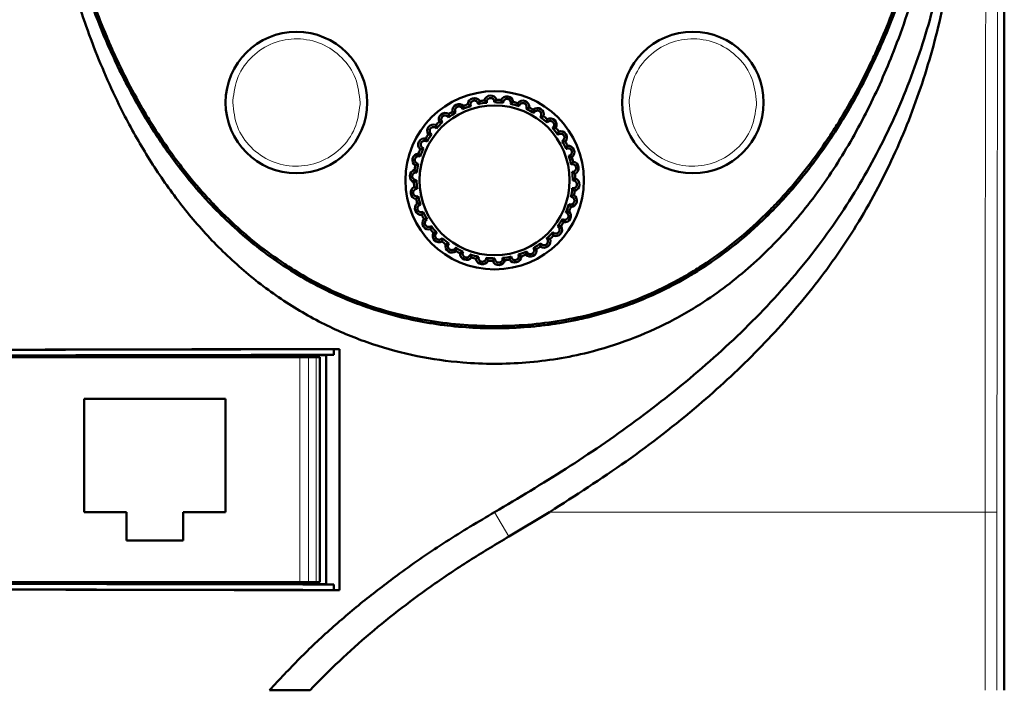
# Model space of a CAD drawing. Header units: millimetres. Extents: x 0 to 594, y 0 to 420.
# Tile 5 of 12: x 94 to 163, y 235 to 282. Entities that reach past the tile are written whole.
import ezdxf

# ---------------------------------------------------------------- set-up
doc = ezdxf.new("R2010")
doc.units = ezdxf.units.MM
doc.linetypes.add('SLD-Сплошная', pattern=[0])
doc.styles.add('SLDTEXTSTYLE0', font='TXT', dxfattribs={"width": 0.7, "bigfont": 'bigfont'})
doc.styles.add('SLDTEXTSTYLE1', font='TXT', dxfattribs={"width": 0.7})
doc.dimstyles.new('SLDDIMSTYLE0', dxfattribs={"dimtxt": 5, "dimasz": 5, "dimexe": 0, "dimexo": 0.0625, "dimgap": 1.25, "dimtad": 2, "dimdec": 1, "dimrnd": 1e-09, "dimzin": 12, "dimdsep": 46, "dimtxsty": 'SLDTEXTSTYLE1', "dimsah": 1, "dimcen": 0.09, "dimadec": 0, "dimazin": 3, "dimtfac": 1, "dimtdec": 3, "dimtofl": 0, "dimtmove": 0, "dimatfit": 3, "dimfxl": 1, "dimfrac": 2, "dimtolj": 1, "dimtzin": 12, "dimarcsym": 0})

# ---------------------------------------------------------------- blocks, each defined once
blk = doc.blocks.new('_D')
at = {"color": 7, "linetype": 'SLD-Сплошная', "lineweight": 0}
for p, q in [((93.85, 320.653), (64.058, 320.653)), ((65.058, 173.653), (65.058, 320.653)), ((107.908, 173.653), (64.058, 173.653))]:
    blk.add_line(p, q, dxfattribs=at)
at = {"color": 7, "linetype": 'SLD-Сплошная', "lineweight": 18}
for points in [[(65.058, 320.653), (64.289, 315.653), (65.828, 315.653)], [(65.058, 173.653), (65.828, 178.653), (64.289, 178.653)]]:
    blk.add_solid(points, dxfattribs=at)
at = {"color": 7, "linetype": 'SLD-Сплошная', "lineweight": 18, "insert": (58.613, 245.552), "char_height": 5, "attachment_point": 1, "rotation": 90, "style": 'SLDTEXTSTYLE0'}
blk.add_mtext('В', dxfattribs=at)

msp = doc.modelspace()

# ---------------------------------------------------------------- linework, layer by layer
at = {"color": 7, "linetype": 'SLD-Сплошная', "lineweight": 50}
for p, q in [((163.074, 316.64), (163.074, 235.039)), ((102.86, 258.653), (102.86, 258.714)), ((103.31, 258.715), (103.31, 258.653)), ((104.13, 258.653), (104.13, 258.717)), ((104.58, 258.718), (104.58, 258.653)), ((105.4, 258.653), (105.4, 258.719)), ((105.85, 258.72), (105.85, 258.653)), ((106.67, 258.653), (106.67, 258.721)), ((107.12, 258.722), (107.12, 258.653)), ((107.94, 258.653), (107.94, 258.723)), ((108.39, 258.724), (108.39, 258.653)), ((111.824, 258.73), (111.824, 258.589)), ((113.324, 258.589), (113.324, 258.731)), ((115.174, 258.739), (115.168, 258.732)), ((115.168, 258.732), (115.168, 242.545)), ((115.716, 258.749), (115.174, 258.739)), ((115.174, 258.739), (115.174, 242.539)), ((116.124, 259.156), (115.716, 259.149)), ((115.716, 258.749), (115.716, 259.149)), ((116.124, 259.156), (116.124, 242.122)), ((93.747, 258.639), (91.809, 258.639)), ((92.328, 258.589), (113.32, 258.589)), ((93.747, 258.639), (93.774, 258.693)), ((93.747, 258.589), (93.747, 258.639)), ((111.22, 258.653), (96.22, 258.653)), ((99.05, 258.653), (99.05, 258.706)), ((99.5, 258.707), (99.5, 258.653)), ((100.32, 258.653), (100.32, 258.709)), ((100.77, 258.71), (100.77, 258.653)), ((101.59, 258.653), (101.59, 258.712)), ((102.04, 258.713), (102.04, 258.653)), ((113.916, 258.589), (113.32, 258.589)), ((114.474, 258.589), (113.916, 258.589)), ((114.728, 258.589), (114.474, 258.589)), ((114.729, 258.589), (114.728, 258.589)), ((114.729, 254.089), (114.729, 258.589)), ((98.074, 255.639), (108.074, 255.639)), ((98.074, 247.639), (98.074, 255.639)), ((108.074, 255.639), (108.074, 247.639)), ((114.73, 254.086), (114.729, 254.089)), ((114.73, 254.086), (114.73, 242.689)), ((101.074, 247.639), (98.074, 247.639)), ((101.074, 245.639), (101.074, 247.639)), ((105.074, 247.639), (105.074, 245.639)), ((108.074, 247.639), (105.074, 247.639)), ((130.956, 247.638), (128.073, 245.909)), ((105.074, 245.639), (101.074, 245.639)), ((91.809, 242.639), (93.747, 242.639)), ((113.32, 242.689), (92.328, 242.689)), ((93.747, 242.639), (93.747, 242.689)), ((93.774, 242.585), (93.747, 242.639)), ((99.72, 242.689), (99.72, 242.57)), ((107.72, 242.555), (107.72, 242.689)), ((111.824, 242.689), (111.824, 242.548)), ((113.32, 242.689), (113.916, 242.689)), ((113.324, 242.547), (113.324, 242.689)), ((113.916, 242.689), (114.474, 242.689)), ((114.474, 242.689), (114.728, 242.689)), ((114.728, 242.689), (114.73, 242.689)), ((115.168, 242.545), (115.174, 242.539)), ((115.174, 242.539), (115.716, 242.529)), ((115.716, 242.529), (115.716, 242.129)), ((115.716, 242.129), (116.124, 242.122))]:
    msp.add_line(p, q, dxfattribs=at)
at = {"color": 8, "linetype": 'SLD-Сплошная', "lineweight": 18}
for p, q in [((108.574, 276.589), (108.576, 276.727)), ((117.572, 276.452), (117.574, 276.589)), ((136.574, 276.589), (136.576, 276.727)), ((145.572, 276.452), (145.574, 276.589)), ((96.22, 258.653), (96.22, 258.589)), ((111.22, 258.589), (111.22, 258.653)), ((113.32, 242.689), (113.32, 258.589)), ((113.916, 242.689), (113.916, 258.589)), ((114.474, 258.589), (114.474, 242.689)), ((114.728, 258.589), (114.728, 242.689)), ((128.073, 245.909), (127.074, 247.639)), ((161.712, 235.039), (161.712, 247.638)), ((161.712, 247.638), (162.554, 247.638)), ((162.554, 235.039), (162.554, 247.638))]:
    msp.add_line(p, q, dxfattribs=at)
at = {"color": 7, "linetype": 'SLD-Сплошная', "lineweight": 50, "flags": 128}
for points in [[(100.935, 242.567), (100.827, 242.649), (100.791, 242.689)], [(101.569, 242.689), (101.534, 242.649), (101.424, 242.566)], [(103.484, 242.562), (103.367, 242.649), (103.331, 242.689)], [(104.109, 242.689), (104.074, 242.649), (103.955, 242.561)], [(106.033, 242.558), (105.907, 242.649), (105.871, 242.689)], [(106.649, 242.689), (106.614, 242.649), (106.486, 242.557)]]:
    msp.add_lwpolyline(points, dxfattribs=at)
at = {"color": 7, "linetype": 'SLD-Сплошная', "lineweight": 50}
for centre, radius in [((113.074, 276.589), 5), ((141.074, 276.589), 5), ((127.074, 271.089), 6.3), ((127.074, 271.089), 5.3)]:
    msp.add_circle(centre, radius, dxfattribs=at)
for centre, radius, start, end in [((125.64, 276.443), 0.457, 32.90059, 177.09941), ((126.784, 276.624), 0.457, 20.90059, 165.09941), ((127.941, 276.564), 0.457, 8.90059, 153.09941), ((124.558, 276.028), 0.457, 44.90059, 189.09941), ((127.074, 271.089), 5.514, 107.79923, 114.20077), ((127.074, 271.089), 5.7, 109.37683, 112.62317), ((127.074, 271.089), 5.514, 95.79923, 102.20077), ((127.074, 271.089), 5.7, 97.37683, 100.62317), ((127.074, 271.089), 5.514, 83.79923, 90.20077), ((127.074, 271.089), 5.7, 85.37683, 88.62317), ((127.074, 271.089), 5.514, 71.79923, 78.20077), ((127.074, 271.089), 5.7, 73.37683, 76.62317), ((129.061, 276.264), 0.457, 356.90059, 141.09941), ((127.074, 271.089), 5.514, 59.79923, 66.20077), ((127.074, 271.089), 5.7, 61.37683, 64.62317), ((130.093, 275.738), 0.457, 344.90059, 129.09941), ((123.586, 275.397), 0.457, 56.90059, 201.09941), ((127.074, 271.089), 5.514, 119.79923, 126.20077), ((127.074, 271.089), 5.7, 121.37683, 124.62317), ((127.074, 271.089), 5.514, 47.79923, 54.20077), ((127.074, 271.089), 5.7, 49.37683, 52.62317), ((130.994, 275.008), 0.457, 332.90059, 117.09941), ((122.767, 274.577), 0.457, 68.90059, 213.09941), ((127.074, 271.089), 5.7, 133.37683, 136.62317), ((127.074, 271.089), 5.514, 131.79923, 138.20077), ((127.074, 271.089), 5.514, 35.79923, 42.20077), ((127.074, 271.089), 5.7, 37.37683, 40.62317), ((122.136, 273.605), 0.457, 80.90059, 225.09941), ((127.074, 271.089), 5.7, 145.37683, 148.62317), ((127.074, 271.089), 5.514, 143.79923, 150.20077), ((131.723, 274.108), 0.457, 320.90059, 105.09941), ((127.074, 271.089), 5.514, 155.79923, 162.20077), ((127.074, 271.089), 5.514, 23.79923, 30.20077), ((127.074, 271.089), 5.7, 25.37683, 28.62317), ((132.249, 273.075), 0.457, 308.90059, 93.09941), ((121.72, 272.523), 0.457, 92.90059, 237.09941), ((127.074, 271.089), 5.7, 157.37683, 160.62317), ((127.074, 271.089), 5.514, 11.79923, 18.20077), ((127.074, 271.089), 5.7, 13.37683, 16.62317), ((127.074, 271.089), 5.7, 169.37683, 172.62317), ((127.074, 271.089), 5.514, 167.79923, 174.20077), ((132.549, 271.956), 0.457, 296.90059, 81.09941), ((121.539, 271.379), 0.457, 104.90059, 249.09941), ((127.074, 271.089), 5.514, 359.79923, 6.20077), ((127.074, 271.089), 5.7, 1.37683, 4.62317), ((121.6, 270.222), 0.457, 116.90059, 261.09941), ((127.074, 271.089), 5.7, 181.37683, 184.62317), ((127.074, 271.089), 5.514, 179.79923, 186.20077), ((132.61, 270.799), 0.457, 284.90059, 69.09941), ((127.074, 271.089), 5.514, 191.79923, 198.20077), ((132.428, 269.654), 0.457, 272.90059, 57.09941), ((127.074, 271.089), 5.514, 347.79923, 354.20077), ((127.074, 271.089), 5.7, 349.37683, 352.62317), ((121.9, 269.102), 0.457, 128.90059, 273.09941), ((127.074, 271.089), 5.7, 193.37683, 196.62317), ((127.074, 271.089), 5.514, 335.79923, 342.20077), ((127.074, 271.089), 5.7, 337.37683, 340.62317), ((127.074, 271.089), 5.7, 205.37683, 208.62317), ((127.074, 271.089), 5.514, 203.79923, 210.20077), ((132.013, 268.572), 0.457, 260.90059, 45.09941), ((122.426, 268.07), 0.457, 140.90059, 285.09941), ((127.074, 271.089), 5.514, 215.79923, 222.20077), ((131.382, 267.601), 0.457, 248.90059, 33.09941), ((127.074, 271.089), 5.514, 323.79923, 330.20077), ((127.074, 271.089), 5.7, 325.37683, 328.62317), ((127.074, 271.089), 5.7, 217.37683, 220.62317), ((123.155, 267.169), 0.457, 152.90059, 297.09941), ((127.074, 271.089), 5.514, 311.79923, 318.20077), ((127.074, 271.089), 5.7, 313.37683, 316.62317), ((127.074, 271.089), 5.7, 229.37683, 232.62317), ((127.074, 271.089), 5.514, 227.79923, 234.20077), ((124.055, 266.44), 0.457, 164.90059, 309.09941), ((127.074, 271.089), 5.514, 299.79923, 306.20077), ((127.074, 271.089), 5.7, 301.37683, 304.62317), ((130.562, 266.781), 0.457, 236.90059, 21.09941), ((127.074, 271.089), 5.514, 239.79923, 246.20077), ((127.074, 271.089), 5.7, 241.37683, 244.62317), ((125.088, 265.914), 0.457, 176.90059, 321.09941), ((127.074, 271.089), 5.514, 251.79923, 258.20077), ((127.074, 271.089), 5.514, 275.79923, 282.20077), ((128.509, 265.735), 0.457, 212.90059, 357.09941), ((127.074, 271.089), 5.514, 287.79923, 294.20077), ((127.074, 271.089), 5.7, 289.37683, 292.62317), ((129.591, 266.15), 0.457, 224.90059, 9.09941), ((127.074, 271.089), 5.7, 253.37683, 256.62317), ((126.207, 265.614), 0.457, 188.90059, 333.09941), ((127.074, 271.089), 5.514, 263.79923, 270.20077), ((127.074, 271.089), 5.7, 265.37683, 268.62317), ((127.364, 265.554), 0.457, 200.90059, 345.09941), ((127.074, 271.089), 5.7, 277.37683, 280.62317), ((96.22, 258.353), 0.3, 90, 128.11511), ((111.22, 258.353), 0.3, 51.88489, 90)]:
    msp.add_arc(centre, radius, start, end, dxfattribs=at)
for centre, major_axis, start_param, end_param in [((127.074, 255.365), (217.5, 0), 1.621164, 1.731073), ((127.074, 255.365), (217.1, 0), 1.623138, 1.731074), ((127.074, 254.965), (217.1, 0), 1.623138, 1.731074), ((127.074, 254.965), (216.187, 0), 1.641388, 1.725445), ((112.574, 258.73), (0.75, 0), 0.065387, 3.141593), ((127.074, 254.965), (216.187, 0), 1.625899, 1.634449), ((127.074, 245.913), (217.5, 0), 4.552112, 4.662022), ((127.074, 246.313), (217.1, 0), 4.552111, 4.660048), ((127.074, 245.913), (217.1, 0), 4.552111, 4.660048), ((127.074, 246.313), (216.187, 0), 4.55774, 4.641798), ((112.574, 242.548), (0.75, 0), 3.141593, 6.217798), ((127.074, 246.313), (216.187, 0), 4.648736, 4.657286)]:
    msp.add_ellipse(centre, major_axis=major_axis, ratio=0.017455, start_param=start_param, end_param=end_param, dxfattribs=at)
for points, knots in [([(94.148, 308.097), (94.226, 305.379), (94.351, 300.974), (95.066, 294.91), (95.945, 289.906), (97.182, 284.976), (98.813, 280.179), (100.674, 276.036), (102.657, 272.537), (104.648, 269.647), (106.915, 266.953), (109.48, 264.52), (112.323, 262.4), (115.327, 260.697), (118.44, 259.446), (121.589, 258.604), (125.219, 258.09), (129.297, 258.092), (133.267, 258.724), (136.653, 259.788), (139.47, 261.045), (142.526, 262.847), (145.67, 265.351), (148.754, 268.631), (151.393, 272.316), (153.61, 276.295), (155.561, 280.78), (157.193, 285.749), (158.47, 291.173), (159.33, 296.682), (159.868, 302.332), (159.955, 306.142), (160, 308.097)], [0, 0, 0, 0, 0.061132, 0.0991, 0.13726, 0.175398, 0.213388, 0.251212, 0.277537, 0.303905, 0.330201, 0.356765, 0.383416, 0.409949, 0.434311, 0.458768, 0.483136, 0.516622, 0.550097, 0.573173, 0.59633, 0.619413, 0.652954, 0.68652, 0.720611, 0.754834, 0.78899, 0.830638, 0.872424, 0.914276, 0.956013, 1, 1, 1, 1]), ([(94.555, 308.101), (94.597, 306.356), (94.681, 302.868), (95.194, 297.655), (96.034, 292.486), (97.264, 287.393), (98.93, 282.423), (100.93, 277.991), (103.195, 274.129), (105.628, 270.834), (108.44, 267.855), (111.629, 265.283), (115.165, 263.208), (118.981, 261.707), (122.985, 260.819), (127.074, 260.538), (131.163, 260.819), (135.167, 261.707), (138.984, 263.208), (142.52, 265.283), (145.709, 267.855), (148.521, 270.833), (150.953, 274.128), (153.218, 277.991), (155.219, 282.423), (156.884, 287.393), (158.115, 292.485), (158.954, 297.655), (159.467, 302.868), (159.551, 306.356), (159.593, 308.101)], [0, 0, 0, 0, 0.04083, 0.081664, 0.122492, 0.163328, 0.204162, 0.245002, 0.276912, 0.308804, 0.340665, 0.372525, 0.404387, 0.436251, 0.468124, 0.499999, 0.531874, 0.563748, 0.595611, 0.627473, 0.659334, 0.691195, 0.723087, 0.754997, 0.795837, 0.836671, 0.877507, 0.918335, 0.959169, 1, 1, 1, 1]), ([(94.562, 308.101), (94.566, 307.818), (94.581, 306.401), (94.673, 303.852), (94.921, 300.461), (95.244, 297.645), (95.658, 294.842), (96.169, 292.054), (96.946, 288.742), (97.902, 285.477), (99.051, 282.273), (100.408, 279.152), (101.992, 276.137), (103.707, 273.436), (105.514, 271.052), (107.37, 268.978), (109.848, 266.659), (113.041, 264.348), (116.401, 262.691), (119.162, 261.74), (121.283, 261.201), (123.441, 260.838), (125.62, 260.647), (127.807, 260.621), (129.99, 260.757), (132.157, 261.062), (134.995, 261.701), (138.424, 262.936), (142.229, 265.076), (145.076, 267.338), (147.651, 269.882), (149.959, 272.682), (151.915, 275.732), (153.626, 278.917), (155.103, 282.222), (156.534, 286.32), (157.471, 289.812), (158.082, 292.637), (158.473, 294.768), (158.802, 296.91), (159.166, 299.84), (159.487, 303.57), (159.553, 306.589), (159.586, 308.101)], [0, 0, 0, 0, 0.006631, 0.033157, 0.059684, 0.086212, 0.099474, 0.126004, 0.152534, 0.179067, 0.205602, 0.23214, 0.258681, 0.285227, 0.306937, 0.328642, 0.350286, 0.386282, 0.420476, 0.437529, 0.454581, 0.471634, 0.488685, 0.505735, 0.522785, 0.539837, 0.556889, 0.590813, 0.624733, 0.65864, 0.675554, 0.709433, 0.743294, 0.760203, 0.794046, 0.82788, 0.861708, 0.878614, 0.895519, 0.912424, 0.929329, 0.964617, 1, 1, 1, 1]), ([(159.436, 308.102), (159.434, 307.902), (159.424, 306.902), (159.374, 305.102), (159.267, 303.105), (159.118, 301.11), (158.928, 299.119), (158.629, 296.737), (158.255, 294.365), (157.878, 292.401), (157.45, 290.447), (156.968, 288.505), (156.301, 286.198), (155.666, 284.301), (154.968, 282.426), (154.358, 280.945), (153.528, 279.125), (152.627, 277.337), (151.628, 275.603), (150.553, 273.915), (149.63, 272.606), (148.395, 271.031), (147.341, 269.824), (145.942, 268.393), (144.756, 267.314), (143.195, 266.061), (141.883, 265.14), (140.172, 264.101), (138.392, 263.179), (136.534, 262.424), (134.631, 261.802), (132.687, 261.311), (130.311, 260.936), (127.912, 260.768), (125.507, 260.798), (123.113, 261.027), (120.748, 261.467), (118.819, 262.011), (116.934, 262.687), (115.098, 263.493), (113.344, 264.465), (111.662, 265.549), (110.374, 266.505), (108.845, 267.797), (107.686, 268.904), (106.32, 270.367), (105.293, 271.597), (104.091, 273.197), (103.194, 274.524), (102.149, 276.231), (101.181, 277.982), (100.309, 279.784), (99.506, 281.617), (98.771, 283.478), (98.12, 285.37), (97.529, 287.281), (96.996, 289.21), (96.444, 291.547), (96.054, 293.509), (95.714, 295.48), (95.421, 297.459), (95.144, 299.844), (94.971, 301.837), (94.841, 303.811), (94.748, 305.766), (94.724, 307.323), (94.712, 308.102)], [0, 0, 0, 0, 0.004698, 0.023489, 0.042281, 0.051677, 0.070469, 0.089261, 0.108054, 0.126847, 0.136242, 0.155036, 0.17383, 0.192624, 0.20202, 0.220816, 0.230212, 0.249008, 0.267806, 0.277203, 0.296003, 0.305399, 0.324202, 0.333598, 0.352404, 0.361801, 0.380609, 0.390006, 0.408816, 0.427626, 0.437024, 0.455834, 0.474643, 0.49345, 0.512256, 0.531064, 0.549873, 0.568683, 0.57808, 0.59689, 0.6157, 0.625098, 0.643906, 0.653303, 0.672108, 0.681505, 0.700307, 0.709704, 0.728504, 0.7379, 0.756698, 0.775495, 0.784891, 0.803686, 0.822481, 0.831877, 0.850671, 0.869464, 0.888257, 0.897653, 0.916446, 0.935238, 0.95403, 0.963426, 0.981707, 1, 1, 1, 1]), ([(127.074, 247.639), (128.761, 248.641), (132.162, 250.661), (137.072, 254.036), (141.771, 257.75), (146.124, 261.853), (149.949, 266.289), (153.131, 271.07), (155.674, 276.095), (157.603, 281.35), (158.917, 286.752), (159.738, 292.222), (160.139, 297.742), (160.212, 303.042), (160.067, 306.49), (160, 308.097)], [0, 0, 0, 0, 0.07992, 0.161149, 0.242671, 0.32398, 0.404915, 0.481259, 0.557883, 0.634245, 0.709073, 0.784166, 0.859413, 0.934453, 1, 1, 1, 1]), ([(160, 308.097), (160.047, 307.118), (160.189, 304.177), (160.285, 299.268), (160.121, 293.526), (159.593, 287.959), (158.648, 282.56), (157.14, 277.247), (155.038, 272.102), (152.368, 267.279), (149.149, 262.861), (145.517, 258.829), (141.264, 254.912), (136.417, 251.143), (132.777, 248.807), (130.956, 247.638)], [0, 0, 0, 0, 0.041063, 0.123327, 0.205568, 0.281649, 0.357695, 0.435426, 0.513385, 0.591052, 0.666866, 0.742925, 0.818844, 0.909403, 1, 1, 1, 1]), ([(127.055, 276.603), (127.054, 276.646), (127.053, 276.723), (126.995, 276.816), (126.924, 276.873), (126.848, 276.903), (126.771, 276.91), (126.699, 276.896), (126.636, 276.867), (126.571, 276.813), (126.518, 276.724), (126.506, 276.638), (126.515, 276.587), (126.517, 276.575)], [0, 0, 0, 0, 0.156857, 0.276947, 0.364175, 0.43267, 0.501602, 0.560976, 0.619849, 0.690682, 0.80956, 0.957514, 1, 1, 1, 1]), ([(128.202, 276.487), (128.21, 276.529), (128.224, 276.604), (128.187, 276.707), (128.13, 276.777), (128.061, 276.823), (127.988, 276.846), (127.915, 276.847), (127.842, 276.83), (127.785, 276.799), (127.728, 276.747), (127.68, 276.674), (127.674, 276.606), (127.67, 276.571)], [0, 0, 0, 0, 0.156818, 0.276878, 0.364085, 0.432563, 0.501479, 0.560837, 0.619696, 0.704902, 0.75307, 0.870694, 1, 1, 1, 1]), ([(124.814, 276.119), (124.795, 276.158), (124.763, 276.227), (124.672, 276.288), (124.584, 276.311), (124.503, 276.308), (124.429, 276.283), (124.383, 276.251), (124.341, 276.211), (124.301, 276.153), (124.275, 276.056), (124.284, 275.957), (124.318, 275.9), (124.334, 275.874)], [0, 0, 0, 0, 0.15686, 0.276951, 0.364181, 0.432677, 0.501611, 0.560985, 0.577369, 0.657635, 0.756983, 0.891216, 1, 1, 1, 1]), ([(124.882, 276.35), (124.879, 276.338), (124.867, 276.277), (124.847, 276.202), (124.819, 276.133), (124.814, 276.119)], [0, 0, 0, 0, 0.166083, 0.83042, 1, 1, 1, 1]), ([(125.183, 276.466), (125.193, 276.459), (125.243, 276.422), (125.308, 276.379), (125.375, 276.346), (125.389, 276.339)], [0, 0, 0, 0, 0.166083, 0.83042, 1, 1, 1, 1]), ([(125.909, 276.479), (125.899, 276.521), (125.882, 276.595), (125.806, 276.674), (125.725, 276.715), (125.644, 276.729), (125.567, 276.719), (125.5, 276.691), (125.461, 276.662), (125.42, 276.621), (125.378, 276.556), (125.357, 276.454), (125.371, 276.38), (125.387, 276.344), (125.389, 276.339)], [0, 0, 0, 0, 0.156851, 0.276936, 0.364161, 0.432653, 0.501583, 0.560954, 0.619825, 0.632114, 0.729117, 0.854456, 0.982891, 1, 1, 1, 1]), ([(126.023, 276.691), (126.018, 276.68), (125.993, 276.623), (125.959, 276.553), (125.917, 276.491), (125.909, 276.479)], [0, 0, 0, 0, 0.166083, 0.83042, 1, 1, 1, 1]), ([(126.342, 276.742), (126.351, 276.732), (126.392, 276.686), (126.447, 276.63), (126.505, 276.584), (126.517, 276.575)], [0, 0, 0, 0, 0.166083, 0.83042, 1, 1, 1, 1]), ([(127.211, 276.787), (127.204, 276.777), (127.168, 276.727), (127.119, 276.665), (127.066, 276.614), (127.055, 276.603)], [0, 0, 0, 0, 0.166083, 0.83042, 1, 1, 1, 1]), ([(127.534, 276.77), (127.54, 276.76), (127.571, 276.705), (127.612, 276.64), (127.66, 276.583), (127.67, 276.571)], [0, 0, 0, 0, 0.1660831, 0.8304196, 1, 1, 1, 1]), ([(128.393, 276.634), (128.384, 276.626), (128.338, 276.584), (128.278, 276.534), (128.215, 276.495), (128.202, 276.487)], [0, 0, 0, 0, 0.1660831, 0.8304196, 1, 1, 1, 1]), ([(128.705, 276.551), (128.709, 276.539), (128.728, 276.48), (128.755, 276.406), (128.79, 276.341), (128.797, 276.327)], [0, 0, 0, 0, 0.166083, 0.83042, 1, 1, 1, 1]), ([(129.3, 276.134), (129.316, 276.174), (129.346, 276.244), (129.331, 276.353), (129.289, 276.434), (129.232, 276.492), (129.165, 276.53), (129.093, 276.547), (129.019, 276.545), (128.935, 276.519), (128.852, 276.456), (128.81, 276.384), (128.799, 276.336), (128.797, 276.327)], [0, 0, 0, 0, 0.156865, 0.27696, 0.364193, 0.432691, 0.501627, 0.561003, 0.61988, 0.705111, 0.819122, 0.96888, 1, 1, 1, 1]), ([(129.517, 276.239), (129.506, 276.233), (129.453, 276.201), (129.384, 276.165), (129.314, 276.14), (129.3, 276.134)], [0, 0, 0, 0, 0.166083, 0.83042, 1, 1, 1, 1]), ([(123.817, 275.539), (123.791, 275.573), (123.745, 275.634), (123.644, 275.675), (123.553, 275.68), (123.474, 275.659), (123.419, 275.627), (123.373, 275.585), (123.337, 275.536), (123.308, 275.458), (123.304, 275.362), (123.334, 275.268), (123.379, 275.221), (123.399, 275.2)], [0, 0, 0, 0, 0.156842, 0.27692, 0.36414, 0.432628, 0.501554, 0.525349, 0.593211, 0.660657, 0.760568, 0.895894, 1, 1, 1, 1]), ([(123.836, 275.779), (123.836, 275.767), (123.836, 275.705), (123.833, 275.627), (123.82, 275.554), (123.817, 275.539)], [0, 0, 0, 0, 0.166083, 0.83042, 1, 1, 1, 1]), ([(124.106, 275.955), (124.118, 275.95), (124.175, 275.925), (124.247, 275.896), (124.319, 275.878), (124.334, 275.874)], [0, 0, 0, 0, 0.166083, 0.83042, 1, 1, 1, 1]), ([(129.805, 276.092), (129.806, 276.08), (129.808, 276.055), (129.813, 276.019), (129.823, 275.955), (129.837, 275.899), (129.848, 275.855)], [0, 0, 0, 0, 0.166083, 0.331969, 0.47567, 1, 1, 1, 1]), ([(130.3, 275.561), (130.325, 275.597), (130.368, 275.66), (130.376, 275.769), (130.352, 275.856), (130.308, 275.926), (130.25, 275.976), (130.184, 276.008), (130.111, 276.022), (130.023, 276.014), (129.95, 275.979), (129.887, 275.925), (129.863, 275.882), (129.848, 275.855)], [0, 0, 0, 0, 0.156813, 0.276869, 0.364073, 0.432549, 0.501462, 0.560819, 0.619676, 0.704879, 0.821215, 0.887472, 1, 1, 1, 1]), ([(130.534, 275.618), (130.523, 275.615), (130.464, 275.595), (130.388, 275.574), (130.315, 275.564), (130.3, 275.561)], [0, 0, 0, 0, 0.166083, 0.83042, 1, 1, 1, 1]), ([(130.785, 275.415), (130.784, 275.403), (130.777, 275.343), (130.774, 275.272), (130.776, 275.2), (130.778, 275.182), (130.778, 275.174)], [0, 0, 0, 0, 0.166083, 0.800499, 0.912612, 1, 1, 1, 1]), ([(122.963, 274.764), (122.931, 274.793), (122.873, 274.843), (122.765, 274.862), (122.676, 274.847), (122.611, 274.815), (122.561, 274.773), (122.521, 274.723), (122.492, 274.653), (122.482, 274.569), (122.503, 274.471), (122.555, 274.392), (122.606, 274.358), (122.624, 274.346)], [0, 0, 0, 0, 0.156822, 0.276884, 0.364093, 0.432572, 0.474444, 0.535142, 0.595714, 0.673087, 0.777466, 0.917685, 1, 1, 1, 1]), ([(122.931, 275.004), (122.934, 274.991), (122.947, 274.931), (122.96, 274.854), (122.963, 274.779), (122.963, 274.764)], [0, 0, 0, 0, 0.166083, 0.83042, 1, 1, 1, 1]), ([(123.16, 275.232), (123.172, 275.229), (123.233, 275.216), (123.309, 275.203), (123.384, 275.2), (123.399, 275.2)], [0, 0, 0, 0, 0.166083, 0.83042, 1, 1, 1, 1]), ([(131.159, 274.793), (131.169, 274.8), (131.211, 274.833), (131.259, 274.905), (131.278, 275.008), (131.266, 275.093), (131.233, 275.165), (131.184, 275.221), (131.125, 275.261), (131.054, 275.286), (130.964, 275.292), (130.873, 275.263), (130.811, 275.216), (130.786, 275.183), (130.778, 275.174)], [0, 0, 0, 0, 0.0429635, 0.1960865, 0.3042372, 0.3852084, 0.4501058, 0.5153257, 0.5735223, 0.6336291, 0.7236533, 0.8467169, 0.9570363, 1, 1, 1, 1]), ([(131.401, 274.8), (131.388, 274.799), (131.329, 274.792), (131.257, 274.788), (131.185, 274.791), (131.167, 274.792), (131.159, 274.793)], [0, 0, 0, 0, 0.166083, 0.800499, 0.912612, 1, 1, 1, 1]), ([(122.208, 274.057), (122.213, 274.045), (122.239, 273.989), (122.267, 273.916), (122.285, 273.844), (122.289, 273.829)], [0, 0, 0, 0, 0.166083, 0.83042, 1, 1, 1, 1]), ([(122.384, 274.327), (122.396, 274.327), (122.458, 274.327), (122.536, 274.33), (122.609, 274.343), (122.624, 274.346)], [0, 0, 0, 0, 0.166083, 0.83042, 1, 1, 1, 1]), ([(131.604, 274.549), (131.6, 274.537), (131.58, 274.478), (131.559, 274.403), (131.549, 274.33), (131.547, 274.315)], [0, 0, 0, 0, 0.166083, 0.83042, 1, 1, 1, 1]), ([(131.84, 273.863), (131.877, 273.885), (131.942, 273.925), (131.994, 274.021), (132.008, 274.111), (131.996, 274.192), (131.964, 274.262), (131.916, 274.317), (131.854, 274.36), (131.771, 274.389), (131.665, 274.386), (131.59, 274.351), (131.553, 274.32), (131.547, 274.315)], [0, 0, 0, 0, 0.15687, 0.276969, 0.364205, 0.432705, 0.501643, 0.561021, 0.6199, 0.705133, 0.821512, 0.971877, 1, 1, 1, 1]), ([(121.813, 273.281), (121.825, 273.284), (121.886, 273.297), (121.962, 273.316), (122.03, 273.344), (122.044, 273.349)], [0, 0, 0, 0, 0.166083, 0.83042, 1, 1, 1, 1]), ([(122.289, 273.829), (122.251, 273.85), (122.184, 273.887), (122.075, 273.883), (121.993, 273.852), (121.935, 273.807), (121.892, 273.754), (121.863, 273.69), (121.851, 273.617), (121.86, 273.533), (121.903, 273.442), (121.97, 273.379), (122.026, 273.357), (122.044, 273.349)], [0, 0, 0, 0, 0.156819, 0.27688, 0.364087, 0.422436, 0.481805, 0.541303, 0.599107, 0.677544, 0.783593, 0.925458, 1, 1, 1, 1]), ([(131.84, 273.863), (131.849, 273.86), (131.891, 273.848), (131.972, 273.831), (132.04, 273.824), (132.078, 273.819)], [0, 0, 0, 0, 0.0986667, 0.4933355, 1, 1, 1, 1]), ([(132.12, 273.314), (132.123, 273.323), (132.138, 273.364), (132.171, 273.439), (132.205, 273.498), (132.224, 273.532)], [0, 0, 0, 0, 0.098667, 0.493336, 1, 1, 1, 1]), ([(132.313, 272.811), (132.354, 272.825), (132.426, 272.851), (132.496, 272.934), (132.528, 273.019), (132.534, 273.101), (132.516, 273.176), (132.481, 273.24), (132.43, 273.295), (132.355, 273.34), (132.25, 273.359), (132.169, 273.341), (132.127, 273.318), (132.12, 273.314)], [0, 0, 0, 0, 0.15687, 0.276969, 0.364205, 0.432705, 0.501643, 0.561021, 0.6199, 0.705133, 0.821512, 0.971876, 1, 1, 1, 1]), ([(121.824, 272.775), (121.782, 272.787), (121.709, 272.809), (121.602, 272.782), (121.526, 272.732), (121.475, 272.67), (121.446, 272.602), (121.435, 272.531), (121.443, 272.457), (121.476, 272.376), (121.547, 272.298), (121.624, 272.262), (121.674, 272.256), (121.684, 272.254)], [0, 0, 0, 0, 0.156858, 0.276949, 0.367686, 0.43257, 0.497805, 0.557309, 0.615903, 0.699779, 0.814175, 0.963146, 1, 1, 1, 1]), ([(121.697, 272.98), (121.704, 272.97), (121.741, 272.92), (121.785, 272.855), (121.817, 272.788), (121.824, 272.775)], [0, 0, 0, 0, 0.166083, 0.83042, 1, 1, 1, 1]), ([(132.313, 272.811), (132.321, 272.807), (132.36, 272.786), (132.435, 272.753), (132.5, 272.732), (132.536, 272.72)], [0, 0, 0, 0, 0.0986667, 0.4933355, 1, 1, 1, 1]), ([(121.472, 272.14), (121.483, 272.145), (121.54, 272.17), (121.61, 272.204), (121.672, 272.246), (121.684, 272.254)], [0, 0, 0, 0, 0.166083, 0.83042, 1, 1, 1, 1]), ([(132.472, 272.216), (132.477, 272.224), (132.5, 272.262), (132.549, 272.328), (132.594, 272.379), (132.62, 272.408)], [0, 0, 0, 0, 0.098667, 0.493336, 1, 1, 1, 1]), ([(132.556, 271.685), (132.599, 271.69), (132.675, 271.699), (132.761, 271.767), (132.811, 271.843), (132.833, 271.922), (132.832, 271.999), (132.81, 272.069), (132.772, 272.133), (132.707, 272.193), (132.609, 272.234), (132.526, 272.233), (132.48, 272.219), (132.472, 272.216)], [0, 0, 0, 0, 0.1568698, 0.2769691, 0.3642048, 0.4327049, 0.5016432, 0.5610212, 0.6198997, 0.7051332, 0.8215119, 0.9718765, 1, 1, 1, 1]), ([(121.588, 271.646), (121.545, 271.65), (121.469, 271.656), (121.385, 271.615), (121.33, 271.568), (121.292, 271.521), (121.262, 271.45), (121.253, 271.376), (121.264, 271.306), (121.293, 271.236), (121.35, 271.166), (121.438, 271.115), (121.513, 271.104), (121.554, 271.108), (121.56, 271.108)], [0, 0, 0, 0, 0.156814, 0.277574, 0.309219, 0.387206, 0.452016, 0.517142, 0.575262, 0.635577, 0.726289, 0.850272, 0.977656, 1, 1, 1, 1]), ([(121.421, 271.821), (121.431, 271.812), (121.477, 271.771), (121.533, 271.717), (121.579, 271.658), (121.588, 271.646)], [0, 0, 0, 0, 0.166083, 0.83042, 1, 1, 1, 1]), ([(132.556, 271.685), (132.563, 271.679), (132.597, 271.65), (132.664, 271.602), (132.723, 271.568), (132.756, 271.548)], [0, 0, 0, 0, 0.098667, 0.493336, 1, 1, 1, 1]), ([(121.376, 270.952), (121.386, 270.959), (121.437, 270.995), (121.498, 271.044), (121.549, 271.097), (121.56, 271.108)], [0, 0, 0, 0, 0.166083, 0.83042, 1, 1, 1, 1]), ([(121.592, 270.493), (121.585, 270.499), (121.552, 270.528), (121.485, 270.576), (121.426, 270.61), (121.393, 270.629)], [0, 0, 0, 0, 0.098667, 0.493336, 1, 1, 1, 1]), ([(132.56, 270.532), (132.604, 270.528), (132.68, 270.522), (132.778, 270.57), (132.842, 270.634), (132.88, 270.706), (132.895, 270.782), (132.889, 270.855), (132.864, 270.926), (132.814, 270.998), (132.726, 271.058), (132.645, 271.074), (132.596, 271.07), (132.589, 271.07)], [0, 0, 0, 0, 0.1568698, 0.2769691, 0.3642048, 0.4327049, 0.5016432, 0.5610212, 0.6198997, 0.7051332, 0.8215119, 0.9718765, 1, 1, 1, 1]), ([(132.589, 271.07), (132.595, 271.076), (132.625, 271.108), (132.687, 271.163), (132.742, 271.203), (132.773, 271.226)], [0, 0, 0, 0, 0.098667, 0.493336, 1, 1, 1, 1]), ([(121.676, 269.961), (121.634, 269.953), (121.559, 269.939), (121.456, 269.976), (121.386, 270.033), (121.34, 270.102), (121.317, 270.176), (121.316, 270.249), (121.333, 270.321), (121.365, 270.378), (121.417, 270.435), (121.489, 270.483), (121.557, 270.49), (121.592, 270.493)], [0, 0, 0, 0, 0.156818, 0.276878, 0.364085, 0.432563, 0.501479, 0.560837, 0.619696, 0.704902, 0.75307, 0.870694, 1, 1, 1, 1]), ([(121.676, 269.961), (121.672, 269.954), (121.648, 269.916), (121.6, 269.85), (121.554, 269.799), (121.529, 269.77)], [0, 0, 0, 0, 0.098667, 0.493336, 1, 1, 1, 1]), ([(132.325, 269.403), (132.366, 269.391), (132.439, 269.369), (132.545, 269.395), (132.621, 269.445), (132.674, 269.508), (132.704, 269.579), (132.713, 269.651), (132.704, 269.726), (132.669, 269.806), (132.596, 269.883), (132.52, 269.916), (132.472, 269.923), (132.464, 269.923)], [0, 0, 0, 0, 0.15687, 0.276969, 0.364205, 0.432705, 0.501643, 0.561021, 0.6199, 0.705133, 0.821512, 0.971876, 1, 1, 1, 1]), ([(132.464, 269.923), (132.471, 269.928), (132.508, 269.954), (132.58, 269.994), (132.642, 270.022), (132.677, 270.038)], [0, 0, 0, 0, 0.098667, 0.493336, 1, 1, 1, 1]), ([(132.56, 270.532), (132.566, 270.525), (132.593, 270.489), (132.648, 270.429), (132.699, 270.383), (132.727, 270.357)], [0, 0, 0, 0, 0.098667, 0.493336, 1, 1, 1, 1]), ([(121.836, 269.366), (121.828, 269.371), (121.789, 269.392), (121.714, 269.425), (121.649, 269.446), (121.612, 269.458)], [0, 0, 0, 0, 0.098667, 0.493336, 1, 1, 1, 1]), ([(121.836, 269.366), (121.795, 269.353), (121.747, 269.337), (121.684, 269.281), (121.643, 269.227), (121.617, 269.142), (121.617, 269.063), (121.637, 268.99), (121.674, 268.929), (121.727, 268.876), (121.806, 268.834), (121.916, 268.817), (121.988, 268.847), (122.029, 268.864)], [0, 0, 0, 0, 0.156882, 0.180827, 0.297829, 0.378896, 0.445037, 0.511538, 0.570047, 0.629775, 0.718387, 0.839532, 1, 1, 1, 1]), ([(132.325, 269.403), (132.329, 269.395), (132.348, 269.355), (132.389, 269.284), (132.429, 269.229), (132.451, 269.198)], [0, 0, 0, 0, 0.098667, 0.493336, 1, 1, 1, 1]), ([(122.029, 268.864), (122.026, 268.855), (122.011, 268.813), (121.977, 268.738), (121.943, 268.679), (121.924, 268.646)], [0, 0, 0, 0, 0.0986667, 0.4933355, 1, 1, 1, 1]), ([(131.86, 268.348), (131.897, 268.328), (131.964, 268.291), (132.074, 268.295), (132.158, 268.327), (132.223, 268.378), (132.267, 268.441), (132.291, 268.51), (132.298, 268.585), (132.28, 268.671), (132.225, 268.762), (132.157, 268.81), (132.111, 268.826), (132.104, 268.828)], [0, 0, 0, 0, 0.15687, 0.276969, 0.364205, 0.432705, 0.501643, 0.561021, 0.6199, 0.705133, 0.821512, 0.971876, 1, 1, 1, 1]), ([(132.104, 268.828), (132.112, 268.832), (132.153, 268.849), (132.232, 268.874), (132.298, 268.888), (132.336, 268.896)], [0, 0, 0, 0, 0.098667, 0.493336, 1, 1, 1, 1]), ([(122.308, 268.315), (122.3, 268.317), (122.257, 268.33), (122.204, 268.341), (122.148, 268.35), (122.11, 268.355), (122.085, 268.357), (122.071, 268.358)], [0, 0, 0, 0, 0.098667, 0.493335, 0.668031, 0.811731, 1, 1, 1, 1]), ([(122.308, 268.315), (122.281, 268.3), (122.227, 268.269), (122.171, 268.193), (122.143, 268.106), (122.144, 268.023), (122.166, 267.95), (122.205, 267.889), (122.256, 267.842), (122.323, 267.805), (122.414, 267.786), (122.516, 267.801), (122.573, 267.843), (122.602, 267.863)], [0, 0, 0, 0, 0.112499, 0.22825, 0.327652, 0.403473, 0.465806, 0.528366, 0.586082, 0.647796, 0.742872, 0.872435, 1, 1, 1, 1]), ([(122.602, 267.863), (122.6, 267.854), (122.595, 267.81), (122.577, 267.73), (122.556, 267.665), (122.545, 267.629)], [0, 0, 0, 0, 0.098667, 0.493336, 1, 1, 1, 1]), ([(131.185, 267.413), (131.218, 267.385), (131.276, 267.335), (131.383, 267.316), (131.473, 267.331), (131.546, 267.367), (131.603, 267.419), (131.641, 267.482), (131.663, 267.554), (131.664, 267.642), (131.629, 267.742), (131.572, 267.803), (131.531, 267.828), (131.524, 267.832)], [0, 0, 0, 0, 0.15687, 0.276969, 0.364205, 0.432705, 0.501643, 0.561021, 0.6199, 0.705133, 0.821512, 0.971876, 1, 1, 1, 1]), ([(131.524, 267.832), (131.533, 267.834), (131.577, 267.842), (131.658, 267.85), (131.727, 267.85), (131.765, 267.85)], [0, 0, 0, 0, 0.098667, 0.493336, 1, 1, 1, 1]), ([(131.86, 268.348), (131.862, 268.34), (131.872, 268.297), (131.898, 268.219), (131.925, 268.156), (131.941, 268.121)], [0, 0, 0, 0, 0.098667, 0.493336, 1, 1, 1, 1]), ([(122.989, 267.385), (122.98, 267.385), (122.962, 267.387), (122.936, 267.388), (122.88, 267.389), (122.817, 267.385), (122.766, 267.38), (122.748, 267.378)], [0, 0, 0, 0, 0.098667, 0.199501, 0.311615, 0.760071, 1, 1, 1, 1]), ([(122.989, 267.385), (122.98, 267.377), (122.938, 267.345), (122.89, 267.273), (122.87, 267.17), (122.883, 267.084), (122.916, 267.013), (122.964, 266.957), (123.023, 266.917), (123.094, 266.891), (123.184, 266.886), (123.276, 266.915), (123.337, 266.961), (123.363, 266.995), (123.37, 267.004)], [0, 0, 0, 0, 0.042963, 0.196086, 0.304237, 0.385208, 0.450106, 0.515326, 0.573522, 0.633629, 0.723653, 0.846717, 0.957036, 1, 1, 1, 1]), ([(131.185, 267.413), (131.185, 267.405), (131.187, 267.36), (131.196, 267.278), (131.21, 267.212), (131.217, 267.174)], [0, 0, 0, 0, 0.098667, 0.493336, 1, 1, 1, 1]), ([(123.37, 267.004), (123.371, 266.995), (123.372, 266.977), (123.373, 266.95), (123.374, 266.895), (123.371, 266.832), (123.365, 266.78), (123.363, 266.763)], [0, 0, 0, 0, 0.098667, 0.199501, 0.311615, 0.760071, 1, 1, 1, 1]), ([(123.849, 266.616), (123.84, 266.615), (123.796, 266.609), (123.715, 266.592), (123.651, 266.571), (123.614, 266.559)], [0, 0, 0, 0, 0.098667, 0.493336, 1, 1, 1, 1]), ([(123.849, 266.616), (123.824, 266.581), (123.78, 266.518), (123.773, 266.409), (123.796, 266.321), (123.84, 266.252), (123.898, 266.201), (123.964, 266.17), (124.038, 266.156), (124.126, 266.164), (124.221, 266.21), (124.276, 266.272), (124.297, 266.316), (124.3, 266.323)], [0, 0, 0, 0, 0.15687, 0.276969, 0.364205, 0.432705, 0.501643, 0.561021, 0.6199, 0.705133, 0.821512, 0.971876, 1, 1, 1, 1]), ([(130.331, 266.639), (130.33, 266.63), (130.322, 266.587), (130.313, 266.505), (130.313, 266.437), (130.313, 266.398)], [0, 0, 0, 0, 0.098667, 0.493336, 1, 1, 1, 1]), ([(130.331, 266.639), (130.357, 266.605), (130.403, 266.544), (130.505, 266.503), (130.595, 266.498), (130.675, 266.518), (130.741, 266.558), (130.791, 266.611), (130.827, 266.677), (130.847, 266.763), (130.833, 266.868), (130.791, 266.939), (130.755, 266.973), (130.75, 266.978)], [0, 0, 0, 0, 0.15687, 0.276969, 0.364205, 0.432705, 0.501643, 0.561021, 0.6199, 0.705133, 0.821512, 0.971876, 1, 1, 1, 1]), ([(130.75, 266.978), (130.759, 266.978), (130.803, 266.977), (130.885, 266.967), (130.951, 266.954), (130.989, 266.946)], [0, 0, 0, 0, 0.098667, 0.493336, 1, 1, 1, 1]), ([(124.3, 266.323), (124.303, 266.314), (124.315, 266.272), (124.332, 266.191), (124.34, 266.124), (124.344, 266.085)], [0, 0, 0, 0, 0.098667, 0.493336, 1, 1, 1, 1]), ([(124.849, 266.043), (124.841, 266.04), (124.799, 266.026), (124.724, 265.992), (124.665, 265.958), (124.631, 265.939)], [0, 0, 0, 0, 0.098667, 0.493336, 1, 1, 1, 1]), ([(124.849, 266.043), (124.832, 266.004), (124.803, 265.933), (124.818, 265.825), (124.859, 265.744), (124.916, 265.685), (124.984, 265.648), (125.055, 265.631), (125.13, 265.632), (125.214, 265.659), (125.298, 265.723), (125.339, 265.795), (125.35, 265.843), (125.352, 265.85)], [0, 0, 0, 0, 0.15687, 0.276969, 0.364205, 0.432705, 0.501643, 0.561021, 0.6199, 0.705133, 0.821512, 0.971876, 1, 1, 1, 1]), ([(125.352, 265.85), (125.356, 265.843), (125.377, 265.804), (125.41, 265.728), (125.432, 265.663), (125.444, 265.627)], [0, 0, 0, 0, 0.098667, 0.493336, 1, 1, 1, 1]), ([(125.947, 265.691), (125.939, 265.686), (125.901, 265.663), (125.835, 265.614), (125.784, 265.569), (125.756, 265.544)], [0, 0, 0, 0, 0.098667, 0.493336, 1, 1, 1, 1]), ([(125.947, 265.691), (125.939, 265.649), (125.924, 265.574), (125.962, 265.471), (126.019, 265.4), (126.087, 265.355), (126.161, 265.332), (126.234, 265.331), (126.307, 265.347), (126.384, 265.39), (126.453, 265.471), (126.477, 265.55), (126.478, 265.599), (126.479, 265.607)], [0, 0, 0, 0, 0.15687, 0.276969, 0.364205, 0.432705, 0.501643, 0.561021, 0.6199, 0.705133, 0.821512, 0.971876, 1, 1, 1, 1]), ([(128.24, 265.699), (128.235, 265.692), (128.21, 265.655), (128.169, 265.584), (128.141, 265.521), (128.125, 265.487)], [0, 0, 0, 0, 0.098667, 0.493336, 1, 1, 1, 1]), ([(128.24, 265.699), (128.249, 265.657), (128.267, 265.583), (128.343, 265.504), (128.424, 265.463), (128.505, 265.449), (128.581, 265.458), (128.649, 265.487), (128.708, 265.532), (128.761, 265.602), (128.791, 265.704), (128.782, 265.786), (128.763, 265.831), (128.76, 265.838)], [0, 0, 0, 0, 0.15687, 0.276969, 0.364205, 0.432705, 0.501643, 0.561021, 0.6199, 0.705133, 0.821512, 0.971876, 1, 1, 1, 1]), ([(128.76, 265.838), (128.768, 265.835), (128.808, 265.815), (128.879, 265.774), (128.934, 265.734), (128.965, 265.712)], [0, 0, 0, 0, 0.098667, 0.493336, 1, 1, 1, 1]), ([(129.335, 266.059), (129.331, 266.051), (129.314, 266.01), (129.289, 265.931), (129.275, 265.865), (129.267, 265.827)], [0, 0, 0, 0, 0.0986667, 0.4933355, 1, 1, 1, 1]), ([(129.335, 266.059), (129.353, 266.02), (129.386, 265.951), (129.476, 265.89), (129.564, 265.866), (129.646, 265.87), (129.719, 265.895), (129.779, 265.936), (129.828, 265.993), (129.865, 266.073), (129.873, 266.179), (129.847, 266.257), (129.819, 266.297), (129.815, 266.304)], [0, 0, 0, 0, 0.15687, 0.276969, 0.364205, 0.432705, 0.501643, 0.561021, 0.6199, 0.705133, 0.821512, 0.971876, 1, 1, 1, 1]), ([(129.815, 266.304), (129.823, 266.302), (129.867, 266.291), (129.945, 266.265), (130.007, 266.238), (130.042, 266.222)], [0, 0, 0, 0, 0.098667, 0.493336, 1, 1, 1, 1]), ([(126.479, 265.607), (126.484, 265.6), (126.513, 265.566), (126.561, 265.499), (126.596, 265.441), (126.615, 265.407)], [0, 0, 0, 0, 0.098667, 0.493336, 1, 1, 1, 1]), ([(127.094, 265.574), (127.087, 265.568), (127.055, 265.538), (127, 265.476), (126.96, 265.421), (126.937, 265.391)], [0, 0, 0, 0, 0.098667, 0.493336, 1, 1, 1, 1]), ([(127.094, 265.574), (127.094, 265.531), (127.096, 265.455), (127.154, 265.362), (127.225, 265.305), (127.301, 265.275), (127.378, 265.268), (127.449, 265.282), (127.517, 265.313), (127.584, 265.371), (127.634, 265.465), (127.642, 265.547), (127.633, 265.595), (127.631, 265.603)], [0, 0, 0, 0, 0.15687, 0.276969, 0.364205, 0.432705, 0.501643, 0.561021, 0.6199, 0.705133, 0.821512, 0.971876, 1, 1, 1, 1]), ([(127.631, 265.603), (127.638, 265.597), (127.674, 265.57), (127.735, 265.515), (127.78, 265.464), (127.806, 265.436)], [0, 0, 0, 0, 0.0986667, 0.4933355, 1, 1, 1, 1]), ([(111.175, 235.039), (111.873, 235.795), (113.271, 237.311), (115.527, 239.428), (117.886, 241.432), (120.584, 243.492), (123.634, 245.591), (125.926, 246.955), (127.074, 247.639)], [0, 0, 0, 0, 0.151635, 0.303759, 0.455384, 0.607405, 0.803399, 1, 1, 1, 1]), ([(128.073, 245.909), (127.189, 245.381), (125.418, 244.323), (122.903, 242.64), (120.513, 240.891), (118.258, 239.065), (116.079, 237.129), (114.718, 235.736), (114.036, 235.039)], [0, 0, 0, 0, 0.17341, 0.347128, 0.509346, 0.671922, 0.835722, 1, 1, 1, 1]), ([(114.036, 235.039), (113.626, 235.039), (112.942, 235.039), (111.989, 235.039), (111.446, 235.039), (111.175, 235.039)], [0, 0, 0, 0, 0.4284281, 0.7142116, 1, 1, 1, 1])]:
    msp.add_open_spline(points, degree=3, knots=knots, dxfattribs=at)
at = {"color": 8, "linetype": 'SLD-Сплошная', "lineweight": 18}
for points, knots in [([(161.785, 308.097), (161.783, 303.064), (161.777, 292.992), (161.749, 277.895), (161.72, 262.782), (161.715, 252.688), (161.712, 247.638)], [0, 0, 0, 0, 0.249584, 0.499453, 0.749596, 1, 1, 1, 1]), ([(162.554, 247.638), (162.555, 250.496), (162.557, 256.196), (162.567, 264.621), (162.582, 273.477), (162.598, 282.223), (162.612, 291.086), (162.623, 299.525), (162.624, 305.234), (162.625, 308.097)], [0, 0, 0, 0, 0.141697, 0.282647, 0.418028, 0.581313, 0.716893, 0.858028, 1, 1, 1, 1]), ([(108.576, 276.727), (108.661, 277.308), (108.829, 278.47), (109.895, 279.926), (111.388, 280.886), (113.145, 281.203), (114.891, 280.832), (116.354, 279.827), (117.375, 278.339), (117.508, 277.172), (117.574, 276.589)], [0, 0, 0, 0, 0.125, 0.25, 0.375001, 0.500001, 0.625001, 0.75, 0.875, 1, 1, 1, 1]), ([(136.576, 276.727), (136.661, 277.308), (136.829, 278.47), (137.895, 279.926), (139.388, 280.886), (141.145, 281.203), (142.891, 280.832), (144.354, 279.827), (145.375, 278.339), (145.508, 277.172), (145.574, 276.589)], [0, 0, 0, 0, 0.125, 0.25, 0.375, 0.500001, 0.625, 0.75, 0.875, 1, 1, 1, 1]), ([(117.572, 276.451), (117.488, 275.87), (117.32, 274.708), (116.253, 273.252), (114.76, 272.292), (113.003, 271.975), (111.257, 272.346), (109.794, 273.351), (108.773, 274.839), (108.641, 276.006), (108.574, 276.589)], [0, 0, 0, 0, 0.125, 0.250001, 0.375001, 0.500001, 0.625001, 0.750001, 0.875001, 1, 1, 1, 1]), ([(145.572, 276.451), (145.488, 275.87), (145.32, 274.708), (144.253, 273.252), (142.76, 272.292), (141.003, 271.975), (139.257, 272.346), (137.794, 273.351), (136.773, 274.839), (136.641, 276.006), (136.574, 276.589)], [0, 0, 0, 0, 0.125, 0.250001, 0.375001, 0.500001, 0.625001, 0.750001, 0.875, 1, 1, 1, 1]), ([(161.712, 247.638), (161.411, 247.638), (160.599, 247.638), (159.058, 247.638), (156.876, 247.638), (154.649, 247.639), (152.851, 247.639), (151.679, 247.639), (150.727, 247.639), (149.719, 247.639), (148.656, 247.639), (147.538, 247.639), (145.306, 247.639), (141.733, 247.639), (136.59, 247.638), (132.915, 247.638), (130.956, 247.638)], [0, 0, 0, 0, 0.0296029, 0.0798914, 0.1512427, 0.2436566, 0.2978973, 0.3271168, 0.3581223, 0.3909139, 0.4254915, 0.4618551, 0.5000047, 0.6430856, 0.8097509, 1, 1, 1, 1])]:
    msp.add_open_spline(points, degree=3, knots=knots, dxfattribs=at)

# ---------------------------------------------------------------- dimensions: what is measured, and where the dimension line sits
at = {"color": 7, "linetype": 'SLD-Сплошная', "lineweight": 18}
dim = msp.add_linear_dim(base=(65.058, 320.653), p1=(107.918, 173.653), p2=(93.86, 320.653), angle=90, text='В', dimstyle='SLDDIMSTYLE0', dxfattribs=at)
dim.commit()
dim.dimension.update_dxf_attribs({"geometry": '_D', "text_midpoint": (65.058, 247.153), "dimtype": 160})

doc.saveas('drawing.dxf')
